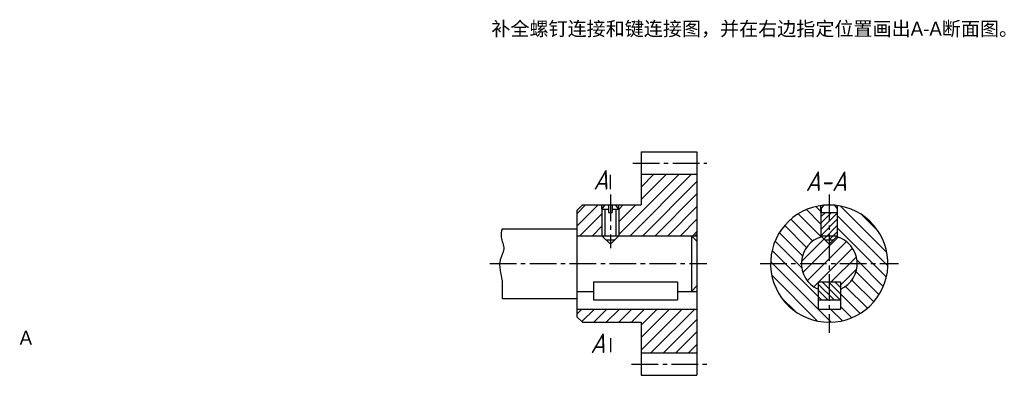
# Model space of a CAD drawing. Header units: millimetres. Extents: x -5412 to -5060, y 8734 to 8861.
import ezdxf

# ---------------------------------------------------------------- set-up
doc = ezdxf.new("R2010")
doc.units = ezdxf.units.MM
doc.linetypes.add('CENTER2', pattern=[28.575, 19.05, -3.175, 3.175, -3.175])
doc.layers.get('0').update_dxf_attribs({"color": 5})
for name, color, linetype in [('ST剖面线', 7, 'Continuous'), ('ST文字', 7, 'Continuous'), ('ST点画线', 1, 'CENTER2'), ('ST细实线', 7, 'Continuous'), ('辅助线', 7, 'Continuous')]:
    doc.layers.add(name, color=color, linetype=linetype)
doc.layers.add('ST粗实线', color=7, linetype='Continuous', lineweight=30)
doc.styles.add('HZDX', font='aehalf.shx', dxfattribs={"height": 4, "bigfont": 'HZDX.shx'})
doc.styles.get("Standard").update_dxf_attribs({"font": 'gbeitc.shx', "height": 25})

msp = doc.modelspace()

# ---------------------------------------------------------------- hatches: boundary and pattern name
h = msp.add_hatch()
h.set_pattern_fill('ANSI31')
h.paths.add_polyline_path([(-5169.85, 8806), (-5189.85, 8806), (-5189.85, 8795), (-5169.85, 8795)])
h.paths.add_polyline_path([(-5169.85, 8795), (-5189.85, 8795), (-5197.85, 8795), (-5197.85, 8793.5), (-5197.85, 8784), (-5170.42, 8784), (-5169.85, 8784.57)])
h.paths.add_polyline_path([(-5203.85, 8793.5), (-5203.85, 8795), (-5210.85, 8795), (-5212.85, 8793), (-5212.85, 8784), (-5203.85, 8784)])
h.paths.add_polyline_path([(-5169.85, 8757.71), (-5212.85, 8757.71), (-5212.85, 8755), (-5210.85, 8753), (-5189.85, 8753), (-5189.85, 8742), (-5169.99, 8742), (-5169.85, 8742.14)])
h = msp.add_hatch()
h.set_pattern_fill('ANSI31', color=5, angle=90)
h.set_pattern_definition([(135, (-19.2722, 0), (-2.245064, -2.245064), [])])
h.paths.add_polyline_path([(-5119.51, 8794.78), (-5119.51, 8792.31), (-5119.51, 8784), (-5119.87, 8783.64, -0.33784), (-5112.51, 8774), (-5101.51, 8774, 0.372825)])
h.paths.add_polyline_path([(-5125.51, 8792.31), (-5125.51, 8794.78, 0.372825), (-5143.51, 8774), (-5132.51, 8774, -0.33784), (-5125.16, 8783.64), (-5125.51, 8784)])
h.paths.add_polyline_path([(-5132.51, 8774), (-5143.51, 8774, 0.414214), (-5122.51, 8753), (-5122.51, 8757.71), (-5126.51, 8757.71), (-5126.51, 8764.83, -0.298217)])
h.paths.add_polyline_path([(-5101.51, 8774), (-5112.51, 8774, -0.298217), (-5118.51, 8764.83), (-5118.51, 8757.71), (-5122.51, 8757.71), (-5122.51, 8753, 0.414214)])
h.paths.add_polyline_path([(-5124.43, 8794.91, 0.013036), (-5125.51, 8794.78), (-5125.51, 8792.31), (-5125.43, 8792.31), (-5125.43, 8793.6)])
h.paths.add_polyline_path([(-5119.51, 8794.78, 0.013036), (-5120.6, 8794.91), (-5119.6, 8793.6), (-5119.6, 8792.31), (-5119.51, 8792.31)])
h = msp.add_hatch()
h.set_pattern_fill('ANSI31', color=5, scale=0.5)
h.set_pattern_definition([(45, (-19.2722, 0), (-1.12253202, 1.12253202), [])])
h.paths.add_polyline_path([(-5122.51, 8792.31), (-5125.51, 8792.31), (-5125.51, 8784), (-5122.51, 8784)])
h.paths.add_polyline_path([(-5119.51, 8792.31), (-5122.51, 8792.31), (-5122.51, 8784), (-5119.51, 8784)])
h.paths.add_polyline_path([(-5122.51, 8784), (-5125.51, 8784), (-5124.01, 8782.5), (-5122.51, 8782.5)])
h.paths.add_polyline_path([(-5119.51, 8784), (-5122.51, 8784), (-5122.51, 8782.5), (-5121.01, 8782.5)])
h = msp.add_hatch()
h.set_pattern_fill('ANSI31', color=5)
h.set_pattern_definition([(45, (-19.2722, 0), (-2.245064, 2.245064), [])])
h.paths.add_polyline_path([(-5122.51, 8781), (-5125.16, 8783.64, 0.33784), (-5132.51, 8774), (-5122.51, 8774)])
h.paths.add_polyline_path([(-5119.87, 8783.64), (-5122.51, 8781), (-5122.51, 8774), (-5112.51, 8774, 0.33784)])
h.paths.add_polyline_path([(-5122.51, 8774), (-5132.51, 8774, 0.298217), (-5126.51, 8764.83), (-5126.51, 8767.5), (-5122.51, 8767.5)])
h.paths.add_polyline_path([(-5112.51, 8774), (-5122.51, 8774), (-5122.51, 8767.5), (-5118.51, 8767.5), (-5118.51, 8764.83, 0.298217)])
h = msp.add_hatch()
h.set_pattern_fill('ANSI31', color=5, scale=0.5, angle=90)
h.set_pattern_definition([(135, (-19.2722, 0), (-1.12253202, -1.12253202), [])])
h.paths.add_polyline_path([(-5118.51, 8767.5), (-5122.51, 8767.5), (-5122.51, 8761), (-5118.51, 8761)])
h.paths.add_polyline_path([(-5122.51, 8767.5), (-5126.51, 8767.5), (-5126.51, 8761), (-5122.51, 8761)])

# ---------------------------------------------------------------- linework, layer by layer
at = {"lineweight": 30}
for p, q in [((-5124.36, 8795), (-5120.67, 8795)), ((-5125.51, 8792.31), (-5125.51, 8784)), ((-5125.51, 8792.31), (-5119.51, 8792.31)), ((-5125.43, 8793.6), (-5125.43, 8792.31)), ((-5119.6, 8792.31), (-5119.6, 8793.6)), ((-5119.51, 8784), (-5119.51, 8792.31)), ((-5212.85, 8757.71), (-5169.85, 8757.71))]:
    msp.add_line(p, q, dxfattribs=at)
at = {"color": 5, "lineweight": 30}
msp.add_line((-5125.51, 8784), (-5119.51, 8784), dxfattribs=at)
at = {"linetype": 'ByBlock', "lineweight": 30}
for p, q in [((-5126.51, 8761), (-5118.51, 8761)), ((-5126.51, 8757.71), (-5118.51, 8757.71))]:
    msp.add_line(p, q, dxfattribs=at)
at = {"lineweight": 30}
for radius, start, end in [(21, 95.2258, 84.7742), (10, 105.3319, 246.4218), (10, 293.5782, 74.6681)]:
    msp.add_arc((-5122.51, 8774), radius, start, end, dxfattribs=at)
at = {"layer": 'ST剖面线', "color": 18, "linetype": 'Continuous', "true_color": 0x000000}
for p, q in [((-5170.42, 8784), (-5169.85, 8784.57)), ((-5169.99, 8742), (-5169.85, 8742.14))]:
    msp.add_line(p, q, dxfattribs=at)
at = {"layer": 'ST点画线', "color": 18, "ltscale": 0.5, "true_color": 0x000000}
for p, q in [((-5192.82, 8810), (-5166.37, 8810)), ((-5200.85, 8798.76), (-5200.85, 8779.57)), ((-5122.51, 8798.76), (-5122.51, 8749.24)), ((-5244, 8774), (-5166.37, 8774)), ((-5147.27, 8774), (-5097.76, 8774)), ((-5193.24, 8738), (-5166.37, 8738))]:
    msp.add_line(p, q, dxfattribs=at)
at = {"layer": 'ST点画线', "color": 5, "linetype": 'ByBlock', "lineweight": 30, "ltscale": 0.5}
for p, q in [((-5126.51, 8767.5), (-5126.51, 8757.71)), ((-5126.51, 8767.5), (-5118.51, 8767.5)), ((-5118.51, 8767.5), (-5118.51, 8757.71))]:
    msp.add_line(p, q, dxfattribs=at)
at = {"layer": 'ST粗实线', "color": 18, "true_color": 0x000000}
for p, q in [((-5189.85, 8814), (-5169.85, 8814)), ((-5189.85, 8814), (-5189.85, 8795)), ((-5169.85, 8814), (-5169.85, 8734)), ((-5200.85, 8800.7), (-5200.85, 8805.73)), ((-5189.85, 8806), (-5169.85, 8806)), ((-5210.85, 8795), (-5212.85, 8793)), ((-5210.85, 8795), (-5189.85, 8795)), ((-5203.85, 8793.5), (-5202.69, 8795)), ((-5201.54, 8795), (-5201.54, 8792.31)), ((-5200.15, 8795), (-5200.15, 8792.31)), ((-5197.85, 8793.5), (-5199, 8795)), ((-5212.85, 8793), (-5212.85, 8755)), ((-5203.85, 8793.5), (-5203.85, 8784)), ((-5203.85, 8793.5), (-5201.54, 8793.5)), ((-5201.54, 8792.31), (-5200.15, 8792.31)), ((-5200.15, 8793.5), (-5197.85, 8793.5)), ((-5197.85, 8793.5), (-5197.85, 8784)), ((-5239.63, 8786.5), (-5212.85, 8786.5)), ((-5212.85, 8784), (-5169.85, 8784)), ((-5203.85, 8784), (-5200.85, 8781)), ((-5202.35, 8782.5), (-5199.35, 8782.5)), ((-5200.85, 8781), (-5197.85, 8784)), ((-5171.85, 8784), (-5171.85, 8764)), ((-5171.85, 8784), (-5169.85, 8782)), ((-5206.85, 8767.5), (-5176.85, 8767.5)), ((-5206.85, 8767.5), (-5206.85, 8761)), ((-5176.85, 8767.5), (-5176.85, 8761)), ((-5212.85, 8764), (-5206.85, 8764)), ((-5176.85, 8764), (-5169.85, 8764)), ((-5171.85, 8764), (-5169.85, 8766)), ((-5239.63, 8761.5), (-5212.85, 8761.5)), ((-5206.85, 8761), (-5176.85, 8761)), ((-5210.85, 8753), (-5212.85, 8755)), ((-5210.85, 8753), (-5189.85, 8753)), ((-5189.85, 8753), (-5189.85, 8734)), ((-5200.85, 8747.3), (-5200.85, 8742.27)), ((-5189.85, 8742), (-5169.85, 8742)), ((-5189.85, 8734), (-5169.85, 8734))]:
    msp.add_line(p, q, dxfattribs=at)
at = {"layer": 'ST粗实线', "color": 5, "lineweight": 30}
for p, q in [((-5125.43, 8793.6), (-5124.36, 8795)), ((-5119.6, 8793.6), (-5120.67, 8795)), ((-5125.51, 8784), (-5122.51, 8781)), ((-5125.51, 8784), (-5122.51, 8781)), ((-5124.01, 8782.5), (-5121.01, 8782.5)), ((-5122.51, 8781), (-5119.51, 8784)), ((-5122.51, 8781), (-5119.51, 8784))]:
    msp.add_line(p, q, dxfattribs=at)
at = {"layer": 'ST细实线', "color": 18, "true_color": 0x000000}
for p, q in [((-5203.85, 8793.5), (-5203.85, 8795)), ((-5197.85, 8793.5), (-5197.85, 8795)), ((-5202.85, 8793.5), (-5202.85, 8784)), ((-5198.85, 8793.5), (-5198.85, 8784)), ((-5125.51, 8792.31), (-5125.51, 8794.78)), ((-5119.51, 8792.31), (-5119.51, 8794.78))]:
    msp.add_line(p, q, dxfattribs=at)
msp.add_spline([(-5239.63, 8786.5), (-5239.96, 8783.47), (-5238.98, 8779.24), (-5240.29, 8775.34), (-5239.63, 8767.86), (-5239.63, 8762.66), (-5239.63, 8761.5)], degree=3, dxfattribs=at)

# ---------------------------------------------------------------- texts
at = {"layer": 'ST文字', "char_height": 5, "attachment_point": 1, "style": 'HZDX'}
for s, insert, width in [('{\\fSimSun|b0|i0|c134|p0;补全螺钉连接和键连接图，并在右边指定位置画出}A-A{\\fSimSun|b0|i0|c134|p0;断面图。}', (-5243.43, 8860.59), 213), ('A', (-5412.26, 8749.95), 6.827)]:
    msp.add_mtext(s, dxfattribs=dict(at, insert=insert, width=width))
at = {"layer": '辅助线', "char_height": 7, "attachment_point": 1}
for s, insert in [('A', (-5206.97, 8807.49)), ('A-A', (-5130.98, 8807)), ('A', (-5208, 8749))]:
    msp.add_mtext_dynamic_manual_height_columns(s, width=10.4601, gutter_width=125, heights=[0], dxfattribs=dict(at, insert=insert))

doc.saveas('drawing.dxf')
